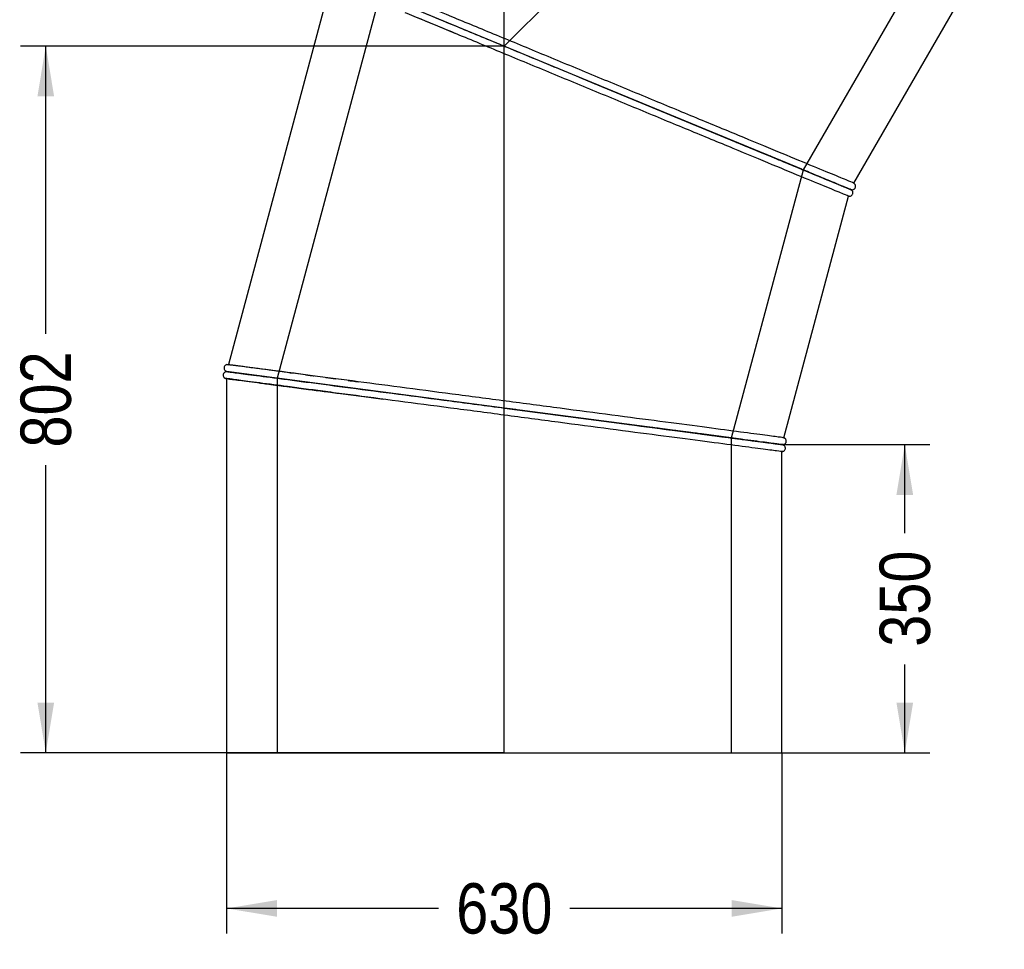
# Model space of a CAD drawing. Header units: millimetres. Extents: x 0 to 4243, y 0 to 3000.
# Tile 2 of 5: x 216 to 1333, y 582 to 1637. Entities that reach past the tile are written whole.
import ezdxf
from ezdxf.enums import TextEntityAlignment as Align
from ezdxf.lldxf.tags import DXFTag

# ---------------------------------------------------------------- set-up
doc = ezdxf.new("R2010")
doc.units = ezdxf.units.MM
doc.header["$LTSCALE"] = 14.285714
for name, color, linetype in [('Default', 7, 'Continuous'), ('DV1_Default', 7, 'Continuous'), ('TUBO_X_GOMITO_45', 7, 'Continuous')]:
    doc.layers.add(name, color=color, linetype=linetype)
doc.styles.add('SEACAD_Arial_Narrow', font='ARIALN.TTF')
tags = doc.linetypes.add('HIDDEN2', pattern=[4.7625, 3.175, -1.5875]).pattern_tags.tags
tags[6:7] = [DXFTag(74, 4), DXFTag(75, 0), DXFTag(340, '0'), DXFTag(46, 0.0), DXFTag(50, 0.0), DXFTag(44, 0.0), DXFTag(45, 0.0)]
tags[4:5] = [DXFTag(74, 4), DXFTag(75, 0), DXFTag(340, '0'), DXFTag(46, 0.0), DXFTag(50, 0.0), DXFTag(44, 0.0), DXFTag(45, 0.0)]
tags = doc.linetypes.add('PHANTOM2', pattern=[31.75, 15.875, -3.175, 3.175, -3.175, 3.175, -3.175]).pattern_tags.tags
tags[14:15] = [DXFTag(74, 4), DXFTag(75, 0), DXFTag(340, '0'), DXFTag(46, 0.0), DXFTag(50, 0.0), DXFTag(44, 0.0), DXFTag(45, 0.0)]
tags[12:13] = [DXFTag(74, 4), DXFTag(75, 0), DXFTag(340, '0'), DXFTag(46, 0.0), DXFTag(50, 0.0), DXFTag(44, 0.0), DXFTag(45, 0.0)]
tags[10:11] = [DXFTag(74, 4), DXFTag(75, 0), DXFTag(340, '0'), DXFTag(46, 0.0), DXFTag(50, 0.0), DXFTag(44, 0.0), DXFTag(45, 0.0)]
tags[8:9] = [DXFTag(74, 4), DXFTag(75, 0), DXFTag(340, '0'), DXFTag(46, 0.0), DXFTag(50, 0.0), DXFTag(44, 0.0), DXFTag(45, 0.0)]
tags[6:7] = [DXFTag(74, 4), DXFTag(75, 0), DXFTag(340, '0'), DXFTag(46, 0.0), DXFTag(50, 0.0), DXFTag(44, 0.0), DXFTag(45, 0.0)]
tags[4:5] = [DXFTag(74, 4), DXFTag(75, 0), DXFTag(340, '0'), DXFTag(46, 0.0), DXFTag(50, 0.0), DXFTag(44, 0.0), DXFTag(45, 0.0)]
doc.dimstyles.new('Plastitalia', dxfattribs={"dimtxt": 57.142857, "dimasz": 57.142857, "dimexe": 28.571429, "dimexo": 0, "dimgap": 14.285714, "dimtad": 0, "dimdec": 0, "dimtxsty": 'SEACAD_Arial_Narrow', "dimblk1": '_SE_FILLED', "dimblk2": '_SE_FILLED', "dimsah": 1, "dimcen": 28.571429, "dimadec": 0, "dimazin": 0, "dimtfac": 0.8, "dimtdec": 1, "dimtmove": 0, "dimatfit": 3, "dimfxl": 1, "dimtolj": 1, "dimarcsym": 0})

# ---------------------------------------------------------------- blocks, each defined once
blk = doc.blocks.new('SE')
at = {"layer": 'DV1_Default', "color": 7, "linetype": 'PHANTOM2'}
for p in [(1333.1, 2174.8), (765.7, 805)]:
    blk.add_line(p, (765.7, 1607.4), dxfattribs=at)
at = {"layer": 'TUBO_X_GOMITO_45', "color": 7, "linetype": 'HIDDEN2'}
for p, q in [((1105.1, 1466.8), (1262.6, 1739.7)), ((624.6, 1665.8), (507.9, 1230.4)), ((666.9, 1639.7), (690, 1630.2)), ((690, 1630.2), (709.6, 1622)), ((1023.5, 1162.5), (1105.1, 1466.8)), ((507.9, 1230.4), (507.9, 805)), ((502.2, 1223.1), (508.2, 1222.3)), ((510, 1222.1), (525.8, 1220)), ((525.8, 1220), (526.6, 1219.9)), ((565.9, 1214.7), (580.1, 1212.9)), ((580.1, 1212.9), (606.4, 1209.4)), ((606.4, 1209.4), (628.4, 1206.5)), ((1023.5, 805), (1023.5, 1162.5))]:
    blk.add_line(p, q, dxfattribs=at)
at = {"layer": 'TUBO_X_GOMITO_45', "color": 7, "linetype": 'Continuous'}
for p, q in [((865.1, 1566.2), (571.3, 1687.9)), ((865.1, 1566.2), (571.3, 1687.9)), ((1162.4, 1451.7), (1304.4, 1697.6)), ((569.2, 1680.1), (452.8, 1245.7)), ((865.1, 1566.2), (865.1, 1566.2)), ((865.1, 1566.2), (1061.7, 1484.8)), ((865.1, 1566.2), (865.1, 1566.2)), ((1103.4, 1467.5), (865.1, 1566.2)), ((1030.4, 1497.8), (1050.4, 1489.5)), ((1050.4, 1489.5), (1072.2, 1480.5)), ((1072.2, 1480.5), (1092.5, 1472.1)), ((1073.3, 1480), (1114.8, 1462.8)), ((1096.3, 1470.4), (1074.6, 1479.4)), ((1131.1, 1456), (1120.1, 1460.6)), ((1158.4, 1444.7), (1151.3, 1447.6)), ((1152.4, 1447.2), (1158.4, 1444.7)), ((1158.4, 1444.7), (1158.4, 1444.8)), ((1158.4, 1444.7), (1158.4, 1444.7)), ((1162.4, 1451.7), (1163.2, 1451.1)), ((1163.2, 1451.1), (1163.1, 1451.2)), ((1082.8, 1162.7), (1156.3, 1437)), ((1157.2, 1436.8), (1156.3, 1437)), ((1157.1, 1436.9), (1157.2, 1436.8)), ((766, 1196.4), (450.7, 1237.9)), ((766, 1196.4), (450.7, 1237.9)), ((450.7, 1229.8), (450.7, 805)), ((545.2, 1233.5), (523.4, 1236.3)), ((568.6, 1230.4), (545.2, 1233.5)), ((590, 1227.6), (568.6, 1230.4)), ((519.2, 1220.9), (542.4, 1217.8)), ((542.4, 1217.8), (565.2, 1214.8)), ((766, 1196.4), (766, 1196.4)), ((766, 1196.4), (982.9, 1167.8)), ((766, 1196.4), (766, 1196.4)), ((977, 1168.6), (766, 1196.4)), ((943.4, 1173.1), (964.8, 1170.3)), ((964.8, 1170.3), (988.2, 1167.2)), ((988.8, 1167), (965.9, 1170)), ((988.2, 1167.2), (1010, 1164.3)), ((1014.1, 1163.7), (988.8, 1167)), ((1034, 1161.1), (989.4, 1167)), ((989.9, 1166.9), (1034.8, 1161)), ((1082.8, 1162.7), (1083.7, 1162.3)), ((1083.7, 1162.3), (1083.6, 1162.4)), ((1080.7, 1155), (1074.4, 1155.8)), ((1077.1, 1155.4), (1080.7, 1155)), ((1080.7, 1154.9), (1080.7, 1155)), ((1080.7, 1155), (1080.7, 1155)), ((1081.7, 1147), (1080.7, 1146.9)), ((1080.7, 805), (1080.7, 1146.9)), ((1081.6, 1147), (1081.7, 1147)), ((450.7, 805), (1080.7, 805))]:
    blk.add_line(p, q, dxfattribs=at)
for centre, radius, start, end in [((466.1, 1297.2), 61.1, 254.529, 255.2896), ((450, 1229.5), 8.23, 85.3891, 91.281)]:
    blk.add_arc(centre, radius, start, end, dxfattribs=at)
for points, knots in [([(571.8, 1687.7), (572.6, 1687.4), (574.3, 1686.7), (580.8, 1684), (586.4, 1681.7), (601.3, 1675.5), (610.4, 1671.7), (626.5, 1665.1), (632.3, 1662.7), (644.5, 1657.6), (651, 1654.9), (671.4, 1646.4), (686.4, 1640.2), (718.4, 1627), (735.4, 1619.9), (770.8, 1605.3), (789.2, 1597.6), (826.8, 1582.1), (845.9, 1574.1), (865.1, 1566.2)], [0.5176496, 0.5176496, 0.5176496, 0.5176496, 0.5625, 0.5625, 0.625, 0.625, 0.6875, 0.6875, 0.71875, 0.71875, 0.75, 0.75, 0.8125, 0.8125, 0.875, 0.875, 0.9375, 0.9375, 1, 1, 1, 1]), ([(571.8, 1687.7), (572.6, 1687.3), (574.3, 1686.6), (580.8, 1683.9), (586.4, 1681.6), (601.2, 1675.5), (610.4, 1671.7), (626.5, 1665), (632.3, 1662.6), (644.5, 1657.6), (651, 1654.9), (671.4, 1646.4), (686.4, 1640.2), (718.3, 1627), (735.4, 1619.9), (770.8, 1605.3), (789.2, 1597.6), (826.8, 1582.1), (845.9, 1574.1), (865.1, 1566.2)], [0.5180111, 0.5180111, 0.5180111, 0.5180111, 0.5625, 0.5625, 0.625, 0.625, 0.6875, 0.6875, 0.71875, 0.71875, 0.75, 0.75, 0.8125, 0.8125, 0.875, 0.875, 0.9375, 0.9375, 1, 1, 1, 1]), ([(1162.4, 1451.7), (1162.2, 1451.8), (1160.3, 1452.6), (1152.9, 1455.6), (1147.3, 1458), (1132.5, 1464.1), (1123.3, 1467.9), (1101.9, 1476.8), (1089.6, 1481.9), (1062.4, 1493.1), (1047.4, 1499.3), (1015.5, 1512.6), (998.5, 1519.6), (963.1, 1534.3), (944.7, 1541.9), (907.1, 1557.5), (888, 1565.4), (849.7, 1581.2), (830.6, 1589.2), (793.1, 1604.7), (774.7, 1612.3), (739.2, 1627), (722.2, 1634), (690.3, 1647.3), (675.4, 1653.4), (654.9, 1661.9), (648.5, 1664.6), (636.2, 1669.6), (630.5, 1672), (614.4, 1678.7), (605.2, 1682.5), (590.4, 1688.6), (584.8, 1690.9), (577.2, 1694.1), (575.3, 1694.9), (575.3, 1694.9)], [0.0015182, 0.0015182, 0.0015182, 0.0015182, 0.03125, 0.03125, 0.0625, 0.0625, 0.09375, 0.09375, 0.125, 0.125, 0.15625, 0.15625, 0.1875, 0.1875, 0.21875, 0.21875, 0.25, 0.25, 0.28125, 0.28125, 0.3125, 0.3125, 0.34375, 0.34375, 0.375, 0.375, 0.390625, 0.390625, 0.40625, 0.40625, 0.4375, 0.4375, 0.46875, 0.46875, 0.4999897, 0.4999897, 0.4999897, 0.4999897]), ([(1156.3, 1437), (1156.1, 1437), (1154.2, 1437.8), (1146.8, 1440.9), (1141.2, 1443.2), (1126.4, 1449.4), (1117.2, 1453.1), (1095.8, 1462), (1083.5, 1467.1), (1056.3, 1478.4), (1041.3, 1484.6), (1009.4, 1497.8), (992.4, 1504.8), (957, 1519.5), (938.5, 1527.1), (901, 1542.7), (881.9, 1550.6), (843.6, 1566.4), (824.5, 1574.4), (786.9, 1589.9), (768.5, 1597.6), (733.1, 1612.2), (716.1, 1619.3), (684.2, 1632.5), (669.3, 1638.7), (654.9, 1644.7), (654.1, 1645), (653.3, 1645.3)], [0.0011965, 0.0011965, 0.0011965, 0.0011965, 0.03125, 0.03125, 0.0625, 0.0625, 0.09375, 0.09375, 0.125, 0.125, 0.15625, 0.15625, 0.1875, 0.1875, 0.21875, 0.21875, 0.25, 0.25, 0.28125, 0.28125, 0.3125, 0.3125, 0.34375, 0.34375, 0.375, 0.375, 0.3767923, 0.3767923, 0.3767923, 0.3767923]), ([(865.1, 1566.2), (884.2, 1558.3), (903.3, 1550.4), (940.8, 1534.8), (959.2, 1527.2), (994.6, 1512.6), (1011.6, 1505.5), (1043.5, 1492.3), (1058.4, 1486.1), (1078.9, 1477.7), (1085.3, 1475), (1097.5, 1470), (1103.3, 1467.6), (1119.4, 1460.9), (1128.5, 1457.1), (1143.3, 1451), (1148.9, 1448.7), (1154.6, 1446.3), (1156, 1445.7), (1157.9, 1445), (1158.4, 1444.8), (1158.4, 1444.8), (1158.4, 1444.8), (1158.4, 1444.8)], [0, 0, 0, 0, 0.0625, 0.0625, 0.125, 0.125, 0.1875, 0.1875, 0.25, 0.25, 0.28125, 0.28125, 0.3125, 0.3125, 0.375, 0.375, 0.4375, 0.4375, 0.46875, 0.46875, 0.5, 0.5, 0.5000098, 0.5000098, 0.5000098, 0.5000098]), ([(865.1, 1566.2), (884.2, 1558.3), (903.3, 1550.4), (940.8, 1534.8), (959.2, 1527.2), (994.6, 1512.6), (1011.6, 1505.5), (1030.4, 1497.7), (1033.2, 1496.6), (1036, 1495.4)], [0, 0, 0, 0, 0.0625, 0.0625, 0.125, 0.125, 0.1875, 0.1875, 0.1986467, 0.1986467, 0.1986467, 0.1986467]), ([(1092.5, 1472.1), (1095.2, 1471), (1103, 1467.7), (1115.7, 1462.5), (1127.6, 1457.5), (1136.6, 1453.8), (1143.2, 1451.1), (1147.4, 1449.3), (1150.1, 1448.2), (1151.6, 1447.6), (1153.1, 1447), (1154.8, 1446.3), (1156.7, 1445.5), (1158.4, 1444.9), (1159.8, 1444.3), (1160.1, 1444.3), (1160.3, 1444.2)], [0, 0, 0, 0, 0.055654, 0.192153, 0.328649, 0.419665, 0.510679, 0.59931, 0.630325, 0.660054, 0.691653, 0.73301, 0.784509, 0.846162, 0.917985, 1, 1, 1, 1]), ([(1096.1, 1470.5), (1100.5, 1468.7), (1104.7, 1467), (1119.3, 1460.9), (1128.5, 1457.1), (1143.3, 1451), (1148.9, 1448.6), (1156.5, 1445.5), (1158.4, 1444.7), (1158.4, 1444.7)], [0.2893938, 0.2893938, 0.2893938, 0.2893938, 0.3125, 0.3125, 0.375, 0.375, 0.4375, 0.4375, 0.4999884, 0.4999884, 0.4999884, 0.4999884]), ([(1160, 1443.8), (1159.9, 1443.9), (1159.6, 1444.1), (1158.2, 1444.7), (1156.7, 1445.3), (1155.2, 1446), (1153.8, 1446.6), (1152.2, 1447.2), (1148.8, 1448.6), (1142.7, 1451.2), (1132.2, 1455.5), (1119.4, 1460.8), (1107, 1466), (1099.1, 1469.2), (1096.3, 1470.4)], [0, 0, 0, 0, 0.083309, 0.154007, 0.212128, 0.257696, 0.295908, 0.334682, 0.374103, 0.514713, 0.655517, 0.796323, 0.937131, 1, 1, 1, 1]), ([(1157.2, 1436.8), (1157.7, 1436.9), (1158.6, 1436.9), (1159.8, 1437.6), (1160.7, 1438.5), (1161.2, 1439.6), (1161.4, 1440.6), (1161.3, 1441.6), (1160.9, 1442.8), (1160.4, 1443.4), (1160, 1443.8)], [0, 0, 0, 0, 0.141761, 0.282353, 0.413834, 0.530987, 0.631905, 0.727029, 0.847481, 1, 1, 1, 1]), ([(1160.3, 1444.2), (1160.8, 1444.3), (1161.5, 1444.3), (1162.6, 1444.8), (1163.3, 1445.5), (1163.9, 1446.2), (1164.3, 1447.1), (1164.5, 1448.3), (1164.3, 1449.5), (1163.8, 1450.4), (1163.4, 1450.8), (1163.2, 1451.1)], [0, 0, 0, 0, 0.129082, 0.248365, 0.354436, 0.446302, 0.542175, 0.664329, 0.817074, 0.905321, 1, 1, 1, 1]), ([(450.8, 1245.7), (450.3, 1245.5), (449.6, 1245.2), (448.6, 1244.4), (448, 1243.4), (447.8, 1242.4), (447.7, 1241.4), (448, 1240.4), (448.5, 1239.5), (449.2, 1238.7), (449.6, 1238.5), (449.8, 1238.3)], [0, 0, 0, 0, 0.137935, 0.269416, 0.388764, 0.493212, 0.58475, 0.692554, 0.829796, 0.910932, 1, 1, 1, 1]), ([(523.4, 1236.3), (520.6, 1236.7), (512.2, 1237.8), (498.6, 1239.6), (485.8, 1241.3), (476.2, 1242.5), (469.2, 1243.5), (464.6, 1244.1), (461.7, 1244.5), (460.1, 1244.7), (458.5, 1244.9), (456.6, 1245.1), (454.7, 1245.3), (452.8, 1245.5), (451.3, 1245.7), (451, 1245.7), (450.8, 1245.7)], [0, 0, 0, 0, 0.054991, 0.191584, 0.328174, 0.419252, 0.510329, 0.599021, 0.630057, 0.659806, 0.691427, 0.732813, 0.784348, 0.846045, 0.917922, 1, 1, 1, 1]), ([(1082.8, 1162.7), (1082.6, 1162.7), (1080.6, 1163), (1072.6, 1164.1), (1066.6, 1164.9), (1050.7, 1166.9), (1040.9, 1168.2), (1017.9, 1171.3), (1004.7, 1173), (975.5, 1176.9), (959.4, 1179), (925.2, 1183.5), (906.9, 1185.9), (868.9, 1190.9), (849.1, 1193.5), (808.9, 1198.8), (788.3, 1201.5), (747.3, 1206.9), (726.8, 1209.6), (686.5, 1214.9), (666.7, 1217.5), (628.7, 1222.5), (610.5, 1224.9), (576.2, 1229.4), (560.2, 1231.5), (538.2, 1234.4), (531.3, 1235.3), (518.2, 1237.1), (512, 1237.9), (494.7, 1240.1), (484.9, 1241.4), (469, 1243.5), (463, 1244.3), (454.9, 1245.4), (452.8, 1245.7), (452.8, 1245.7)], [0.0015182, 0.0015182, 0.0015182, 0.0015182, 0.03125, 0.03125, 0.0625, 0.0625, 0.09375, 0.09375, 0.125, 0.125, 0.15625, 0.15625, 0.1875, 0.1875, 0.21875, 0.21875, 0.25, 0.25, 0.28125, 0.28125, 0.3125, 0.3125, 0.34375, 0.34375, 0.375, 0.375, 0.390625, 0.390625, 0.40625, 0.40625, 0.4375, 0.4375, 0.46875, 0.46875, 0.4999897, 0.4999897, 0.4999897, 0.4999897]), ([(449.8, 1237.7), (449.3, 1237.6), (448.6, 1237.4), (447.8, 1236.6), (447.2, 1235.8), (446.8, 1234.9), (446.7, 1233.9), (446.8, 1232.7), (447.3, 1231.7), (448, 1230.8), (448.5, 1230.5), (448.8, 1230.4)], [0, 0, 0, 0, 0.129082, 0.248365, 0.354436, 0.446302, 0.542175, 0.664329, 0.817074, 0.905321, 1, 1, 1, 1]), ([(448.8, 1230.4), (449, 1230.3), (449.3, 1230.2), (450.8, 1229.9), (452.4, 1229.7), (454, 1229.4), (455.6, 1229.2), (457.3, 1229), (460.9, 1228.5), (467.5, 1227.7), (478.8, 1226.2), (492.5, 1224.4), (506.4, 1222.6), (515.5, 1221.4), (519.2, 1220.9)], [0, 0, 0, 0, 0.082134, 0.151826, 0.209116, 0.254031, 0.291695, 0.329912, 0.368767, 0.507359, 0.646142, 0.784927, 0.923714, 1, 1, 1, 1]), ([(519.6, 1220.8), (514.2, 1221.5), (509, 1222.2), (492.7, 1224.3), (482.8, 1225.6), (467, 1227.7), (460.9, 1228.5), (452.8, 1229.6), (450.7, 1229.9), (450.7, 1229.9)], [0.393069, 0.393069, 0.393069, 0.393069, 0.40625, 0.40625, 0.4375, 0.4375, 0.46875, 0.46875, 0.5, 0.5, 0.5, 0.5]), ([(451.2, 1237.9), (452.1, 1237.8), (453.9, 1237.5), (460.9, 1236.6), (467, 1235.8), (482.9, 1233.7), (492.7, 1232.4), (510, 1230.1), (516.2, 1229.3), (529.3, 1227.6), (536.3, 1226.7), (558.2, 1223.8), (574.2, 1221.6), (608.5, 1217.1), (626.8, 1214.7), (664.8, 1209.7), (684.6, 1207.1), (724.9, 1201.8), (745.4, 1199.1), (766, 1196.4)], [0.5176496, 0.5176496, 0.5176496, 0.5176496, 0.5625, 0.5625, 0.625, 0.625, 0.6875, 0.6875, 0.71875, 0.71875, 0.75, 0.75, 0.8125, 0.8125, 0.875, 0.875, 0.9375, 0.9375, 1, 1, 1, 1]), ([(451.3, 1237.8), (452.2, 1237.7), (454, 1237.4), (460.9, 1236.5), (467, 1235.7), (482.9, 1233.6), (492.7, 1232.3), (510, 1230.1), (516.1, 1229.3), (529.3, 1227.5), (536.2, 1226.6), (558.2, 1223.7), (574.2, 1221.6), (608.5, 1217.1), (626.8, 1214.7), (664.8, 1209.7), (684.6, 1207.1), (724.9, 1201.8), (745.4, 1199.1), (766, 1196.4)], [0.5190301, 0.5190301, 0.5190301, 0.5190301, 0.5625, 0.5625, 0.625, 0.625, 0.6875, 0.6875, 0.71875, 0.71875, 0.75, 0.75, 0.8125, 0.8125, 0.875, 0.875, 0.9375, 0.9375, 1, 1, 1, 1]), ([(1080.7, 1146.9), (1080.5, 1146.9), (1078.4, 1147.2), (1070.6, 1148.3), (1064.5, 1149.1), (1048.6, 1151.1), (1038.8, 1152.4), (1015.8, 1155.5), (1002.6, 1157.2), (973.4, 1161), (957.3, 1163.1), (923.1, 1167.6), (904.8, 1170), (866.8, 1175), (847.1, 1177.6), (806.8, 1182.9), (786.3, 1185.7), (745.2, 1191.1), (724.7, 1193.8), (684.4, 1199.1), (664.6, 1201.7), (626.6, 1206.7), (608.4, 1209.1), (582.4, 1212.5), (573.9, 1213.6), (565.7, 1214.7)], [0.0017699, 0.0017699, 0.0017699, 0.0017699, 0.03125, 0.03125, 0.0625, 0.0625, 0.09375, 0.09375, 0.125, 0.125, 0.15625, 0.15625, 0.1875, 0.1875, 0.21875, 0.21875, 0.25, 0.25, 0.28125, 0.28125, 0.3125, 0.3125, 0.34375, 0.34375, 0.3598488, 0.3598488, 0.3598488, 0.3598488]), ([(766, 1196.4), (786.5, 1193.7), (807, 1191), (847.3, 1185.7), (867, 1183.1), (905, 1178.1), (923.2, 1175.7), (943.4, 1173), (946.4, 1172.6), (949.4, 1172.2)], [0, 0, 0, 0, 0.0625, 0.0625, 0.125, 0.125, 0.1875, 0.1875, 0.1986382, 0.1986382, 0.1986382, 0.1986382]), ([(766, 1196.4), (786.5, 1193.7), (807, 1191), (847.3, 1185.7), (867, 1183.1), (905, 1178.1), (923.2, 1175.7), (957.5, 1171.2), (973.5, 1169.1), (995.4, 1166.2), (1002.3, 1165.3), (1015.4, 1163.6), (1021.6, 1162.8), (1038.8, 1160.5), (1048.7, 1159.2), (1064.5, 1157.1), (1070.6, 1156.3), (1076.7, 1155.5), (1078.2, 1155.3), (1080.2, 1155.1), (1080.7, 1155), (1080.7, 1155), (1080.7, 1155), (1080.7, 1155)], [0, 0, 0, 0, 0.0625, 0.0625, 0.125, 0.125, 0.1875, 0.1875, 0.25, 0.25, 0.28125, 0.28125, 0.3125, 0.3125, 0.375, 0.375, 0.4375, 0.4375, 0.46875, 0.46875, 0.5, 0.5, 0.5000098, 0.5000098, 0.5000098, 0.5000098]), ([(1010, 1164.3), (1012.9, 1163.9), (1021.3, 1162.8), (1034.9, 1161), (1047.7, 1159.4), (1057.3, 1158.1), (1064.4, 1157.2), (1069, 1156.6), (1071.8, 1156.2), (1073.4, 1156), (1075.1, 1155.8), (1076.9, 1155.5), (1078.9, 1155.3), (1080.7, 1155.1), (1082.2, 1155), (1082.5, 1155), (1082.7, 1155)], [0, 0, 0, 0, 0.055654, 0.192153, 0.328649, 0.419665, 0.510679, 0.59931, 0.630325, 0.660054, 0.691653, 0.73301, 0.784509, 0.846162, 0.917985, 1, 1, 1, 1]), ([(1014, 1163.7), (1018.7, 1163.1), (1023.1, 1162.5), (1038.8, 1160.4), (1048.7, 1159.1), (1064.5, 1157.1), (1070.6, 1156.3), (1076.7, 1155.5), (1078.2, 1155.3), (1080.2, 1155), (1080.7, 1154.9), (1080.7, 1154.9), (1080.7, 1154.9), (1080.7, 1154.9)], [0.2895016, 0.2895016, 0.2895016, 0.2895016, 0.3125, 0.3125, 0.375, 0.375, 0.4375, 0.4375, 0.46875, 0.46875, 0.5, 0.5, 0.5000098, 0.5000098, 0.5000098, 0.5000098]), ([(1082.7, 1154.4), (1082.5, 1154.5), (1082.1, 1154.6), (1080.7, 1154.9), (1079, 1155.1), (1077.4, 1155.3), (1075.8, 1155.5), (1074.1, 1155.8), (1070.5, 1156.2), (1064, 1157.1), (1052.7, 1158.6), (1038.9, 1160.4), (1025.6, 1162.1), (1017.2, 1163.3), (1014.1, 1163.7)], [0, 0, 0, 0, 0.083342, 0.154062, 0.212198, 0.257777, 0.295998, 0.334781, 0.37421, 0.514853, 0.655689, 0.796527, 0.937368, 1, 1, 1, 1]), ([(1082.7, 1155), (1083.2, 1155.1), (1083.9, 1155.4), (1084.7, 1156.1), (1085.3, 1156.9), (1085.7, 1157.8), (1085.8, 1158.8), (1085.7, 1160), (1085.2, 1161), (1084.5, 1161.9), (1084, 1162.2), (1083.7, 1162.3)], [0, 0, 0, 0, 0.129082, 0.248365, 0.354436, 0.446302, 0.542175, 0.664329, 0.817074, 0.905321, 1, 1, 1, 1]), ([(1081.7, 1147), (1082.2, 1147.2), (1082.9, 1147.5), (1083.9, 1148.3), (1084.4, 1149.3), (1084.7, 1150.3), (1084.7, 1151.3), (1084.5, 1152.3), (1084, 1153.3), (1083.3, 1154), (1082.9, 1154.3), (1082.7, 1154.4)], [0, 0, 0, 0, 0.137935, 0.269416, 0.388764, 0.493212, 0.58475, 0.692554, 0.829796, 0.910932, 1, 1, 1, 1])]:
    blk.add_open_spline(points, degree=3, knots=knots, dxfattribs=at)
at = {"layer": 'TUBO_X_GOMITO_45', "color": 7, "linetype": 'HIDDEN2'}
for points in [[(1036, 1495.4), (1037.2, 1494.9), (1038.4, 1494.4), (1039.5, 1493.9)], [(522.8, 1236.5), (523.3, 1236.4), (523.8, 1236.3), (524.3, 1236.3)], [(563.4, 1231.1), (567, 1230.6), (570.7, 1230.2), (574.5, 1229.7)], [(778.8, 1194.7), (774.5, 1195.3), (770.3, 1195.8), (766, 1196.4)], [(949.4, 1172.2), (950.8, 1172), (952.2, 1171.9), (953.6, 1171.7)], [(970, 1169.5), (966.3, 1170), (962.6, 1170.5), (958.9, 1171)], [(1080.6, 1146.9), (1080.7, 1146.9), (1080.7, 1146.9), (1080.7, 1146.9)]]:
    blk.add_open_spline(points, degree=3, dxfattribs=at)
at = {"layer": 'TUBO_X_GOMITO_45', "color": 7, "linetype": 'Continuous'}
for points in [[(1039.5, 1493.9), (1042.9, 1492.6), (1046.1, 1491.2), (1049.4, 1489.9)], [(1158.3, 1444.7), (1159, 1444.5), (1159.6, 1444.2), (1160, 1443.8)], [(1160.3, 1444.2), (1159.6, 1444.2), (1159, 1444.4), (1158.4, 1444.8)], [(450.8, 1245.7), (451.5, 1245.8), (452.2, 1245.8), (452.9, 1245.6)], [(450.8, 1229.9), (450.1, 1229.8), (449.4, 1230), (448.8, 1230.4)], [(451, 1237.9), (450.9, 1237.9), (450.5, 1238), (449.8, 1238.3)], [(449.8, 1237.7), (450.5, 1237.9), (450.9, 1237.9), (451, 1237.8)], [(953.6, 1171.7), (957.6, 1171.1), (961.6, 1170.6), (965.4, 1170.1)], [(1082.7, 1155), (1082.1, 1154.8), (1081.4, 1154.8), (1080.7, 1155)], [(1080.7, 1154.9), (1081.4, 1154.9), (1082.1, 1154.8), (1082.7, 1154.4)]]:
    blk.add_open_spline(points, degree=3, dxfattribs=at)
at = {"layer": 'TUBO_X_GOMITO_45', "color": 7, "linetype": 'HIDDEN2'}
for points, knots in [([(1049.4, 1489.9), (1057.3, 1486.6), (1064.8, 1483.5), (1078.8, 1477.7), (1085.3, 1475), (1093, 1471.8), (1094.6, 1471.1), (1096.1, 1470.5)], [0.21692791, 0.21692791, 0.21692791, 0.21692791, 0.25, 0.25, 0.28125, 0.28125, 0.28939379, 0.28939379, 0.28939379, 0.28939379]), ([(1101, 1468.5), (1092.2, 1472.1), (1082.5, 1476.1), (1068.2, 1482.1), (1064.2, 1483.7), (1060.1, 1485.4)], [0.70186422, 0.70186422, 0.70186422, 0.70186422, 0.75, 0.75, 0.76773506, 0.76773506, 0.76773506, 0.76773506]), ([(1109.9, 1464.9), (1109.5, 1465), (1109, 1465.2), (1106.2, 1466.4), (1103.7, 1467.4), (1101.1, 1468.5)], [0.68513887, 0.68513887, 0.68513887, 0.68513887, 0.6875, 0.6875, 0.70168513, 0.70168513, 0.70168513, 0.70168513]), ([(1158.4, 1444.7), (1158.4, 1444.7), (1158.4, 1444.7), (1158.4, 1444.7), (1158.3, 1444.7), (1158.1, 1444.8)], [0.49998837, 0.49998837, 0.49998837, 0.49998837, 0.5, 0.5, 0.51318873, 0.51318873, 0.51318873, 0.51318873]), ([(540.4, 1234.1), (542.1, 1233.9), (543.8, 1233.7), (547, 1233.3), (548.5, 1233.1), (550, 1232.9)], [0.621286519, 0.621286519, 0.621286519, 0.621286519, 0.625, 0.625, 0.628141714, 0.628141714, 0.628141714, 0.628141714]), ([(502.8, 1223), (503.3, 1222.9), (503.7, 1222.9), (509.6, 1222.1), (515.5, 1221.3), (521.7, 1220.5)], [0.59252087, 0.59252087, 0.59252087, 0.59252087, 0.59375, 0.59375, 0.60862874, 0.60862874, 0.60862874, 0.60862874]), ([(565.7, 1214.7), (558, 1215.7), (550.6, 1216.7), (536.2, 1218.6), (529.2, 1219.5), (521.6, 1220.5), (520.6, 1220.6), (519.6, 1220.8)], [0.35984879, 0.35984879, 0.35984879, 0.35984879, 0.375, 0.375, 0.390625, 0.390625, 0.39306899, 0.39306899, 0.39306899, 0.39306899]), ([(522.3, 1220.4), (522.4, 1220.4), (522.5, 1220.4), (529.2, 1219.5), (536.2, 1218.6), (555, 1216.1), (567.4, 1214.5), (580.5, 1212.8)], [0.60907154, 0.60907154, 0.60907154, 0.60907154, 0.609375, 0.609375, 0.625, 0.625, 0.6496352, 0.6496352, 0.6496352, 0.6496352]), ([(588.5, 1227.8), (590.1, 1227.6), (591.7, 1227.4), (595.8, 1226.8), (598.4, 1226.5), (600.9, 1226.2)], [0.653296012, 0.653296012, 0.653296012, 0.653296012, 0.65625, 0.65625, 0.660806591, 0.660806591, 0.660806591, 0.660806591]), ([(944.9, 1172.8), (943.4, 1173), (941.9, 1173.2), (937.7, 1173.8), (935.1, 1174.1), (932.4, 1174.5)], [0.80697218, 0.80697218, 0.80697218, 0.80697218, 0.8125, 0.8125, 0.822041, 0.822041, 0.822041, 0.822041]), ([(1019.3, 1163), (1009.8, 1164.3), (999.4, 1165.6), (976.5, 1168.7), (964, 1170.3), (950.8, 1172)], [0.7016851, 0.7016851, 0.7016851, 0.7016851, 0.75, 0.75, 0.79959262, 0.79959262, 0.79959262, 0.79959262]), ([(965.4, 1170.1), (973.3, 1169.1), (980.9, 1168.1), (995.4, 1166.2), (1002.3, 1165.3), (1010.6, 1164.2), (1012.3, 1163.9), (1014, 1163.7)], [0.21908211, 0.21908211, 0.21908211, 0.21908211, 0.25, 0.25, 0.28125, 0.28125, 0.28950163, 0.28950163, 0.28950163, 0.28950163]), ([(993, 1166.5), (991.4, 1166.7), (989.7, 1166.9), (986.5, 1167.4), (985, 1167.6), (983.4, 1167.8)], [0.74292561, 0.74292561, 0.74292561, 0.74292561, 0.75, 0.75, 0.75667639, 0.75667639, 0.75667639, 0.75667639]), ([(1028.7, 1161.8), (1028.2, 1161.9), (1027.8, 1161.9), (1020.7, 1162.9), (1013.4, 1163.8), (1005.7, 1164.9)], [0.68513887, 0.68513887, 0.68513887, 0.68513887, 0.6875, 0.6875, 0.72378839, 0.72378839, 0.72378839, 0.72378839])]:
    blk.add_open_spline(points, degree=3, knots=knots, dxfattribs=at)
blk = doc.blocks.new('DMBLK97')
at = {"layer": 'Default', "linetype": 'Continuous'}
for points in [[(507.9, 618.8), (507.9, 637.8), (450.7, 628.3)], [(1023.6, 618.8), (1080.7, 628.3), (1023.6, 637.8)]]:
    blk.add_hatch(color=7, dxfattribs=at).paths.add_polyline_path(points)
at = {"layer": 'Default', "color": 7, "linetype": 'Continuous'}
for p, q in [((450.7, 805), (450.7, 599.7)), ((1080.7, 805), (1080.7, 599.7)), ((691.2, 628.3), (450.7, 628.3)), ((1080.7, 628.3), (840.3, 628.3))]:
    blk.add_line(p, q, dxfattribs=at)
at = {"layer": 'Default', "color": 7, "linetype": 'Continuous', "style": 'SEACAD_Arial_Narrow'}
blk.add_text('630', height=57.14, dxfattribs=at).set_placement((711.2, 656.9), align=Align.TOP_LEFT)
blk = doc.blocks.new('_SE_FILLED')
at = {"color": 0}
blk.add_line((0, 0), (-1, 0), dxfattribs=at)
blk.add_solid([(0, 0), (-1, -0.1665), (-1, 0.1665), (0, 0)], dxfattribs=at)
blk = doc.blocks.new('DMBLK98')
at = {"layer": 'Default', "linetype": 'Continuous'}
for points in [[(236, 1550.2), (255, 1550.2), (245.5, 1607.4)], [(236, 862.1), (245.5, 805), (255, 862.1)]]:
    blk.add_hatch(color=7, dxfattribs=at).paths.add_polyline_path(points)
at = {"layer": 'Default', "color": 7, "linetype": 'Continuous'}
for p, q in [((765.7, 1607.4), (216.9, 1607.4)), ((245.5, 1280.7), (245.5, 1607.4)), ((245.5, 805), (245.5, 1131.6)), ((765.7, 805), (216.9, 805))]:
    blk.add_line(p, q, dxfattribs=at)
at = {"layer": 'Default', "color": 7, "linetype": 'Continuous', "style": 'SEACAD_Arial_Narrow'}
blk.add_text('802', height=57.14, rotation=90, dxfattribs=at).set_placement((216.9, 1151.6), align=Align.TOP_LEFT)
blk = doc.blocks.new('DMBLK99')
at = {"layer": 'Default', "linetype": 'Continuous'}
for points in [[(709.3, 2071.7), (765.7, 2084.6), (708.1, 2090.7)], [(1148.2, 1908.4), (1103.2, 1944.8), (1134, 1895.7)]]:
    blk.add_hatch(color=7, dxfattribs=at).paths.add_polyline_path(points)
at = {"layer": 'Default', "color": 7, "linetype": 'Continuous'}
blk.add_line((765.7, 1607.4), (765.7, 2113.2), dxfattribs=at)
for start, end in [(70.0446, 103.7211), (31.2789, 52.7024)]:
    blk.add_arc((765.7, 1607.4), 477.2, start, end, dxfattribs=at)
at = {"layer": 'Default', "color": 7, "linetype": 'Continuous', "style": 'SEACAD_Arial_Narrow'}
blk.add_text('45°', height=57.14, rotation=331.3735, dxfattribs=at).set_placement((962.5, 2076.2), align=Align.TOP_LEFT)
blk = doc.blocks.new('DMBLK100')
at = {"layer": 'Default', "linetype": 'Continuous'}
for points in [[(1229.7, 1097.8), (1220.2, 1155), (1210.7, 1097.8)], [(1229.7, 862.1), (1210.7, 862.1), (1220.2, 805)]]:
    blk.add_hatch(color=7, dxfattribs=at).paths.add_polyline_path(points)
at = {"layer": 'Default', "color": 7, "linetype": 'Continuous'}
for p, q in [((1080.7, 1155), (1248.8, 1155)), ((1220.2, 1054.5), (1220.2, 1155)), ((1220.2, 805), (1220.2, 905.4)), ((1080.7, 805), (1248.8, 805))]:
    blk.add_line(p, q, dxfattribs=at)
at = {"layer": 'Default', "color": 7, "linetype": 'Continuous', "style": 'SEACAD_Arial_Narrow'}
blk.add_text('350', height=57.14, rotation=90, dxfattribs=at).set_placement((1191.6, 925.4), align=Align.TOP_LEFT)

msp = doc.modelspace()

# ---------------------------------------------------------------- block references
at = {"layer": 'Default'}
msp.add_blockref('SE', (0, 0), dxfattribs=at)

# ---------------------------------------------------------------- dimensions: what is measured, and where the dimension line sits
at = {"layer": 'Default', "color": 7, "linetype": 'Continuous'}
dim = msp.add_angular_dim_2l(base=(948.4, 2048.3), line1=((765.7, 1607.4), (1333.1, 2174.8)), line2=((765.7, 1607.4), (765.7, 805)), text='\\A1;<>', dimstyle='Plastitalia', override={"dimadec": 1}, dxfattribs=at)
dim.commit()
dim.dimension.update_dxf_attribs({"geometry": 'DMBLK99', "text_midpoint": (994.4, 2026.3), "dimtype": 162})
for base, p1, p2, angle, picture, middle in [((245.5, 805), (765.7, 805), (765.7, 1607.4), 90, 'DMBLK98', (245.5, 1206.2)), ((1220.2, 805), (1080.7, 805), (1080.7, 1155), 90, 'DMBLK100', (1220.2, 980)), ((1080.7, 628.3), (1080.7, 805), (450.7, 805), 180, 'DMBLK97', (765.7, 628.3))]:
    dim = msp.add_linear_dim(base=base, p1=p1, p2=p2, angle=angle, text='\\A1;<>', dimstyle='Plastitalia', dxfattribs=at)
    dim.commit()
    dim.dimension.update_dxf_attribs({"geometry": picture, "text_midpoint": middle, "dimtype": 161})

doc.saveas('drawing.dxf')
